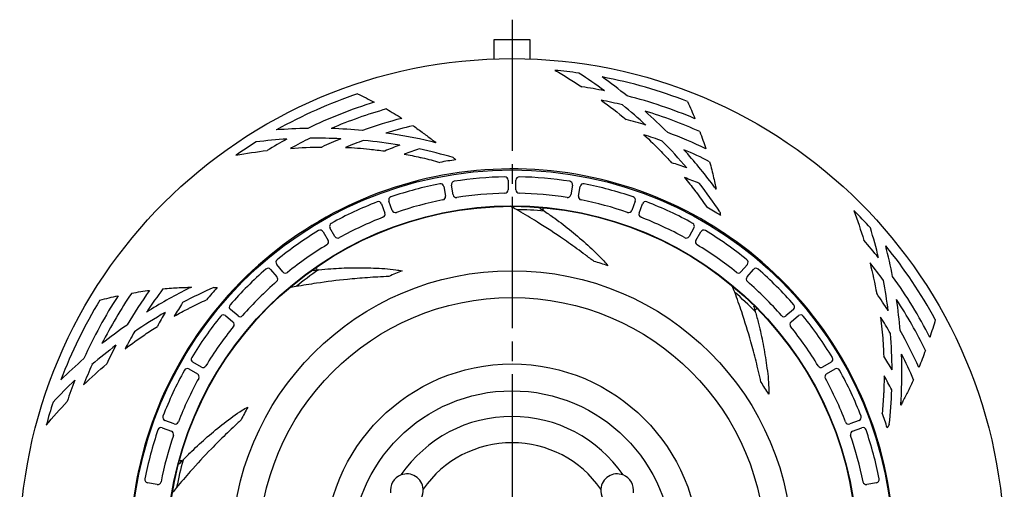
# Model space of a CAD drawing. Header units: millimetres. Extents: x 0 to 594, y 0 to 420.
# Tile 2 of 3: x 108 to 258, y 242 to 313. Entities that reach past the tile are written whole.
import ezdxf

# ---------------------------------------------------------------- set-up
doc = ezdxf.new("R2010")
doc.units = ezdxf.units.MM
doc.linetypes.add('CENTER', pattern=[27, 20, -2, 3, -2])

msp = doc.modelspace()

# ---------------------------------------------------------------- linework, layer by layer
at = {"color": 7, "linetype": 'CENTER'}
msp.add_line((183.02, 313.43), (183.02, 151.57), dxfattribs=at)
at = {"color": 7}
for p, q in [((180.28, 310.4), (185.76, 310.4)), ((180.28, 307.45), (180.28, 310.4)), ((185.76, 310.4), (185.76, 307.45)), ((172.62, 288.03), (172.88, 286.55)), ((174.06, 286.76), (173.8, 288.24)), ((182.42, 288.99), (182.42, 287.49)), ((183.62, 287.49), (183.62, 288.99)), ((192.24, 288.24), (191.98, 286.76)), ((193.16, 286.55), (193.42, 288.03)), ((163.13, 285.38), (163.65, 283.97)), ((164.77, 284.38), (164.26, 285.79)), ((201.77, 285.79), (201.26, 284.38)), ((202.39, 283.97), (202.9, 285.38)), ((187.78, 284.61), (187.83, 284.78)), ((187.83, 284.42), (187.78, 284.61)), ((154.25, 281.12), (155, 279.82)), ((156.04, 280.42), (155.29, 281.72)), ((210.74, 281.72), (209.99, 280.42)), ((211.03, 279.82), (211.78, 281.12)), ((148.13, 275.01), (147.17, 276.16)), ((218.87, 276.16), (217.9, 275.01)), ((146.25, 275.39), (147.21, 274.24)), ((153.35, 275.37), (153.18, 275.49)), ((218.82, 274.24), (219.79, 275.39)), ((141.28, 268.31), (140.13, 269.27)), ((220.08, 269.18), (220.17, 269.36)), ((220.17, 269.36), (220.3, 269.45)), ((225.91, 269.27), (224.76, 268.31)), ((139.36, 268.35), (140.51, 267.39)), ((225.53, 267.39), (226.68, 268.35)), ((135.7, 260.51), (134.4, 261.26)), ((231.64, 261.26), (230.34, 260.51)), ((133.8, 260.23), (135.1, 259.47)), ((230.94, 259.47), (232.24, 260.23)), ((131.55, 251.87), (130.14, 252.38)), ((235.9, 252.38), (234.49, 251.87)), ((129.73, 251.26), (131.14, 250.74)), ((234.9, 250.74), (236.31, 251.26)), ((132.52, 246.24), (132.37, 246.31)), ((132.73, 246.26), (132.52, 246.24)), ((128.97, 242.64), (127.49, 242.9)), ((238.55, 242.9), (237.07, 242.64))]:
    msp.add_line(p, q, dxfattribs=at)
msp.add_lwpolyline([(153.18, 275.49), (153.11, 275.65), (153.11, 275.71)], dxfattribs=at)
for radius in [75, 58.04, 52.57, 52.5, 42.7, 38.6, 28.49, 24.4]:
    msp.add_circle((183.02, 232.5), radius, dxfattribs=at)
for centre, radius, start, end in [((183.02, 232.5), 73.5, 82.0258, 84.8941), ((152.44, 242.34), 75, 53.4582, 57.0621), ((183.02, 232.5), 73.5, 68.6593, 79.2382), ((152.44, 242.34), 76.5, 51.0239, 54.6068), ((183.02, 232.5), 71.5, 78.6491, 81.4394), ((183.02, 232.5), 73.5, 108.6637, 119.2382), ((183.02, 232.5), 71.5, 67.059, 75.8037), ((183.02, 232.5), 71.5, 107.0653, 115.8037), ((183.02, 232.5), 70, 76.0734, 78.813), ((152.44, 242.34), 75, 47.2022, 50.7719), ((183.02, 232.5), 70, 105.8685, 113.1757), ((152.44, 242.34), 76.5, 44.7789, 48.3464), ((183.02, 232.5), 70, 65.8614, 73.1757), ((183.02, 232.5), 68, 104.2792, 109.5857), ((183.02, 232.5), 66.5, 103.095, 106.8157), ((183.02, 232.5), 68, 72.5664, 75.1998), ((153.26, 220.38), 76.5, 91.0239, 94.6068), ((153.26, 220.38), 76.5, 84.7789, 88.3464), ((153.26, 220.38), 76.5, 76.8645, 82.0973), ((183.02, 232.5), 66.5, 69.8699, 72.4025), ((183.02, 232.5), 68, 64.2722, 69.5857), ((183.02, 232.5), 73.5, 122.0258, 124.8941), ((153.26, 220.38), 75, 93.4582, 97.0621), ((183.02, 232.5), 71.5, 118.6491, 121.4394), ((183.02, 232.5), 70, 116.0734, 118.813), ((153.26, 220.38), 75, 87.2022, 90.7719), ((183.02, 232.5), 68, 112.5664, 115.1998), ((183.02, 232.5), 66.5, 109.8699, 112.4025), ((153.26, 220.38), 75, 80.2902, 84.5266), ((187.9, 233.67), 64.5, 109.9281, 112.1119), ((152.44, 242.34), 75, 40.2902, 44.5266), ((187.9, 233.67), 63, 107.5564, 109.772), ((153.26, 220.38), 75, 73.9035, 77.9715), ((183.02, 232.5), 66.5, 63.0884, 66.8157), ((152.44, 242.34), 76.5, 36.8354, 42.0973), ((182.98, 232.5), 60.2, 98.1607, 100.4897), ((187.51, 230.26), 64.5, 69.9281, 72.1119), ((183.02, 232.5), 58.2, 96.6932, 136.6009), ((183.02, 232.5), 58.2, 56.6932, 96.5997), ((183.02, 232.5), 57, 101.1156, 108.8844), ((172.13, 287.94), 0.5, 10, 101.1156), ((174.29, 288.32), 0.5, 98.8844, 190), ((183.02, 232.5), 57, 91.1156, 98.8844), ((181.92, 288.99), 0.5, 0, 91.1156), ((184.12, 288.99), 0.5, 88.8844, 180), ((183.02, 232.5), 57, 81.1156, 88.8844), ((191.74, 288.32), 0.5, 350, 81.1156), ((193.91, 287.94), 0.5, 78.8844, 170), ((183.02, 232.5), 57, 71.1156, 78.8844), ((187.51, 230.26), 63, 67.5564, 69.772), ((152.44, 242.34), 75, 33.8936, 37.9715), ((172.39, 286.46), 0.5, 281.146, 10), ((174.55, 286.84), 0.5, 190, 278.854), ((183.02, 232.5), 54.5, 91.146, 98.854), ((181.92, 287.49), 0.5, 271.146, 0), ((184.12, 287.49), 0.5, 180, 268.854), ((183.02, 232.5), 54.5, 81.146, 88.854), ((191.48, 286.84), 0.5, 261.146, 350), ((193.65, 286.46), 0.5, 170, 258.854), ((183.02, 232.5), 57, 111.1156, 118.8844), ((162.66, 285.21), 0.5, 20, 111.1156), ((164.73, 285.96), 0.5, 108.8844, 200), ((183.02, 232.5), 54.5, 101.146, 108.854), ((183.02, 232.5), 54.5, 71.146, 78.854), ((201.31, 285.96), 0.5, 340, 71.1156), ((203.37, 285.21), 0.5, 68.8844, 160), ((183.02, 232.5), 57, 61.1156, 68.8844), ((163.18, 283.8), 0.5, 291.146, 20), ((165.24, 284.55), 0.5, 200, 288.854), ((183.02, 232.5), 52, 84.552, 89.2549), ((200.79, 284.55), 0.5, 251.146, 340), ((202.86, 283.8), 0.5, 160, 248.854), ((182.98, 232.5), 60.2, 58.1344, 60.4407), ((183.02, 232.5), 73.5, 42.0258, 44.8941), ((155.73, 281.97), 0.5, 118.8844, 210), ((183.02, 232.5), 54.5, 111.146, 118.854), ((183.02, 232.5), 54.5, 61.146, 68.854), ((210.31, 281.97), 0.5, 330, 61.1156), ((183.02, 232.5), 57, 121.1156, 128.8844), ((153.82, 280.87), 0.5, 30, 121.1156), ((212.22, 280.87), 0.5, 58.8844, 150), ((183.02, 232.5), 57, 51.1156, 58.8844), ((183.02, 232.5), 58.2, 16.6932, 56.5945), ((165.92, 259.7), 75, 13.4582, 17.0621), ((183.02, 232.5), 54.5, 121.146, 128.854), ((154.57, 279.57), 0.5, 301.146, 30), ((156.48, 280.67), 0.5, 210, 298.854), ((209.56, 280.67), 0.5, 241.146, 330), ((211.47, 279.57), 0.5, 150, 238.854), ((183.02, 232.5), 54.5, 51.146, 58.854), ((183.02, 232.5), 71.5, 38.6491, 41.4394), ((165.92, 259.7), 76.5, 11.0239, 14.6068), ((183.02, 232.5), 73.5, 28.6679, 39.2382), ((147.55, 276.48), 0.5, 128.8844, 220), ((183.02, 232.5), 45.84, 71.433, 74.1555), ((218.49, 276.48), 0.5, 320, 51.1156), ((183.02, 232.5), 70, 36.0734, 38.813), ((183.02, 232.5), 57, 131.1156, 138.8844), ((145.86, 275.07), 0.5, 40, 131.1156), ((148.51, 275.33), 0.5, 220, 308.854), ((183.02, 232.5), 52, 124.552, 129.2549), ((183.02, 232.5), 45.84, 111.433, 114.1555), ((217.52, 275.33), 0.5, 231.146, 320), ((220.17, 275.07), 0.5, 48.8844, 140), ((183.02, 232.5), 57, 41.1156, 48.8844), ((183.02, 232.5), 54.5, 131.146, 138.854), ((146.83, 273.92), 0.5, 311.146, 40), ((219.21, 273.92), 0.5, 140, 228.854), ((183.02, 232.5), 54.5, 41.146, 48.854), ((165.92, 259.7), 75, 7.2022, 10.7719), ((183.02, 232.5), 71.5, 27.0704, 35.8037), ((183.02, 232.5), 70, 145.8684, 153.1757), ((183.02, 232.5), 68, 144.2792, 149.5857), ((183.02, 232.5), 58.2, 136.6932, 176.6004), ((183.02, 232.5), 66.5, 143.0948, 146.8157), ((168.01, 204.09), 76.5, 116.8685, 122.0973), ((168.01, 204.09), 75, 113.9065, 117.9715), ((182.98, 232.5), 60.2, 138.1945, 140.5454), ((183.02, 232.5), 52, 44.552, 49.2549), ((183.02, 232.5), 68, 32.5664, 35.1998), ((183.02, 232.5), 73.5, 148.6637, 159.2382), ((183.02, 232.5), 71.5, 147.0653, 155.8037), ((186, 236.53), 63, 147.5564, 149.772), ((165.92, 259.7), 76.5, 4.7789, 8.3464), ((183.02, 232.5), 70, 25.8744, 33.1757), ((168.01, 204.09), 75, 120.2902, 124.5266), ((186, 236.53), 64.5, 149.9281, 152.1119), ((140.45, 269.65), 0.5, 138.8844, 230), ((225.58, 269.65), 0.5, 310, 41.1156), ((183.02, 232.5), 57, 141.1156, 148.8844), ((139.04, 267.97), 0.5, 50, 141.1156), ((140.19, 267), 0.5, 321.146, 50), ((141.6, 268.69), 0.5, 230, 318.854), ((224.44, 268.69), 0.5, 221.146, 310), ((225.85, 267), 0.5, 130, 218.854), ((227, 267.97), 0.5, 38.8844, 130), ((183.02, 232.5), 57, 31.1156, 38.8844), ((183.02, 232.5), 66.5, 29.8699, 32.4025), ((168.01, 204.09), 76.5, 124.7789, 128.3464), ((183.02, 232.5), 66.5, 149.8699, 152.4025), ((183.02, 232.5), 54.5, 141.146, 148.854), ((183.02, 232.5), 54.5, 31.146, 38.854), ((165.92, 259.7), 75, 0.2902, 4.5266), ((183.02, 232.5), 68, 24.2862, 29.5857), ((168.01, 204.09), 75, 127.2022, 130.7719), ((183.02, 232.5), 68, 152.5664, 155.1998), ((168.01, 204.09), 76.5, 131.0239, 134.6068), ((134.65, 261.7), 0.5, 148.8844, 240), ((231.39, 261.7), 0.5, 300, 31.1156), ((185.02, 227.9), 64.5, 29.9281, 32.1119), ((165.92, 259.7), 76.5, 356.846, 2.0973), ((183.02, 232.5), 66.5, 23.1026, 26.8157), ((183.02, 232.5), 70, 156.0734, 158.813), ((183.02, 232.5), 57, 151.1156, 158.8844), ((133.55, 259.79), 0.5, 60, 151.1156), ((135.95, 260.95), 0.5, 240, 328.854), ((230.09, 260.95), 0.5, 211.146, 300), ((232.49, 259.79), 0.5, 28.8844, 120), ((183.02, 232.5), 57, 21.1156, 28.8844), ((168.01, 204.09), 75, 133.4582, 137.0621), ((183.02, 232.5), 71.5, 158.6491, 161.4394), ((183.02, 232.5), 54.5, 151.146, 158.854), ((134.85, 259.04), 0.5, 331.146, 60), ((183.02, 232.5), 45.84, 31.433, 34.1555), ((231.19, 259.04), 0.5, 120, 208.854), ((183.02, 232.5), 54.5, 21.146, 28.854), ((185.02, 227.9), 63, 27.5564, 29.772), ((165.92, 259.7), 75, 353.9143, 357.9715), ((183.02, 232.5), 73.5, 162.0258, 164.8941), ((183.02, 232.5), 45.84, 151.433, 154.1555), ((182.98, 232.5), 60.2, 18.1546, 20.4216), ((130.31, 252.85), 0.5, 158.8844, 250), ((131.72, 252.34), 0.5, 250, 338.854), ((183.02, 232.5), 20.5, 34.4143, 145.5857), ((234.31, 252.34), 0.5, 201.146, 290), ((235.72, 252.85), 0.5, 290, 21.1156), ((183.02, 232.5), 57, 161.1156, 168.8844), ((129.56, 250.79), 0.5, 70, 161.1156), ((130.97, 250.27), 0.5, 341.146, 70), ((235.07, 250.27), 0.5, 110, 198.854), ((236.48, 250.79), 0.5, 18.8844, 110), ((183.02, 232.5), 57, 11.1156, 18.8844), ((183.02, 232.5), 54.5, 161.146, 168.854), ((183.02, 232.5), 16.5, 34.9206, 145.0794), ((183.02, 232.5), 54.5, 11.146, 18.854), ((183.02, 232.5), 58.2, 336.6932, 16.6048), ((183.02, 232.5), 52, 164.552, 169.2549), ((127.58, 243.39), 0.5, 168.8844, 260), ((129.06, 243.13), 0.5, 260, 348.854), ((167, 241.75), 2.5, 110.8663, 189.1337), ((167, 241.75), 2.5, 4.48, 110.8663), ((199.04, 241.75), 2.5, 69.1337, 175.52), ((199.04, 241.75), 2.5, 350.8663, 69.1337), ((236.98, 243.13), 0.5, 191.146, 280), ((238.46, 243.39), 0.5, 280, 11.1156), ((167, 241.75), 2.5, 295.52, 4.48), ((199.04, 241.75), 2.5, 175.52, 244.48)]:
    msp.add_arc(centre, radius, start, end, dxfattribs=at)
for points in [[(189.56, 305.71), (190.95, 304.92), (192.32, 304.08), (193.66, 303.2)], [(196.6, 301.17), (197.89, 300.23), (199.15, 299.26), (200.39, 298.24)], [(149.28, 293.83), (150.87, 293.95), (152.47, 294.01), (154.07, 294.03)], [(140.97, 292.79), (142.55, 293.08), (144.13, 293.32), (145.72, 293.5)], [(166.58, 292.96), (167.41, 292.81), (168.23, 292.65), (169.04, 292.46)], [(169.04, 292.46), (169.15, 292.44), (169.26, 292.42), (169.36, 292.39)], [(169.36, 292.39), (170.25, 292.19), (171.14, 291.95), (172.02, 291.7)], [(174.06, 292.44), (174.18, 292.33), (174.31, 292.21), (174.43, 292.09)], [(209.29, 289.38), (209.83, 288.73), (210.36, 288.07), (210.87, 287.41)], [(210.87, 287.41), (210.93, 287.32), (210.99, 287.24), (211.05, 287.16)], [(211.05, 287.16), (211.62, 286.41), (212.16, 285.65), (212.68, 284.87)], [(183.69, 284.5), (183.39, 284.67), (183.08, 284.83), (182.78, 285)], [(187.32, 284.69), (187.42, 284.62), (187.53, 284.55), (187.64, 284.48)], [(187.64, 284.48), (187.75, 284.41), (187.85, 284.34), (187.96, 284.27)], [(187.96, 284.27), (187.97, 284.26), (187.98, 284.25), (187.99, 284.24)], [(214.69, 284.17), (214.72, 283.99), (214.74, 283.81), (214.76, 283.63)], [(235.09, 284.38), (235.65, 282.88), (236.16, 281.36), (236.62, 279.82)], [(237.56, 276.37), (237.95, 274.83), (238.29, 273.27), (238.58, 271.7)], [(152.77, 275.24), (152.9, 275.26), (153.02, 275.27), (153.15, 275.29)], [(153.15, 275.29), (153.28, 275.3), (153.4, 275.31), (153.53, 275.33)], [(153.53, 275.33), (153.54, 275.33), (153.56, 275.33), (153.58, 275.33)], [(137.62, 272.66), (137.78, 272.65), (137.94, 272.64), (138.11, 272.63)], [(150.11, 272.77), (149.77, 272.7), (149.43, 272.63), (149.09, 272.56)], [(216.96, 271.9), (216.84, 272.22), (216.71, 272.55), (216.58, 272.87)], [(134.06, 269.6), (134.86, 270.01), (135.67, 270.39), (136.5, 270.76)], [(131.57, 268.25), (132.29, 268.66), (133.03, 269.07), (133.77, 269.45)], [(133.77, 269.45), (133.86, 269.5), (133.96, 269.55), (134.06, 269.6)], [(219.86, 269.72), (219.9, 269.59), (219.93, 269.47), (219.97, 269.35)], [(219.97, 269.35), (220, 269.22), (220.04, 269.1), (220.07, 268.98)], [(220.07, 268.98), (220.08, 268.97), (220.08, 268.96), (220.08, 268.95)], [(117.75, 257.8), (118.9, 258.91), (120.08, 259.98), (121.29, 261.02)], [(239.7, 259.18), (239.7, 258.34), (239.68, 257.5), (239.64, 256.66)], [(239.64, 256.66), (239.64, 256.56), (239.63, 256.45), (239.63, 256.35)], [(112.06, 251.65), (113.08, 252.89), (114.14, 254.09), (115.24, 255.26)], [(239.63, 256.35), (239.58, 255.4), (239.5, 254.45), (239.4, 253.51)], [(239.63, 256.35), (239.58, 255.4), (239.5, 254.45), (239.4, 253.5)], [(239.63, 256.35), (239.58, 255.4), (239.5, 254.45), (239.4, 253.5)], [(240.5, 251.75), (240.39, 251.59), (240.29, 251.42), (240.18, 251.26)], [(132.37, 245.8), (132.46, 245.89), (132.54, 245.98), (132.63, 246.08)], [(132.63, 246.08), (132.72, 246.17), (132.81, 246.26), (132.9, 246.35)], [(132.9, 246.35), (132.91, 246.36), (132.91, 246.37), (132.92, 246.38)], [(131.93, 242.19), (131.71, 241.93), (131.49, 241.65), (131.27, 241.38)]]:
    msp.add_open_spline(points, degree=3, dxfattribs=at)
for points, knots in [([(159.5, 302.14), (159.93, 301.93), (160.78, 301.51), (161.62, 301.07), (162.04, 300.85)], [0, 0, 0, 0, 1.437299, 2.84446, 2.84446, 2.84446, 2.84446]), ([(209.77, 300.96), (209.96, 300.52), (210.35, 299.66), (210.71, 298.78), (210.89, 298.35)], [0, 0, 0, 0, 1.439336, 2.846023, 2.846023, 2.846023, 2.846023]), ([(163.88, 299.83), (164.28, 299.6), (165.08, 299.13), (165.86, 298.64), (166.25, 298.4)], [0, 0, 0, 0, 1.399948, 2.768247, 2.768247, 2.768247, 2.768247]), ([(167.95, 297.27), (168.48, 296.91), (169.46, 296.21), (170.42, 295.48), (170.86, 295.13)], [0, 0, 0, 0, 1.908891, 3.614566, 3.614566, 3.614566, 3.614566]), ([(203.12, 295.89), (204.03, 295.06), (205.45, 293.67), (206.8, 292.21), (207.32, 291.64)], [0, 0, 0, 0, 3.665909, 5.969698, 5.969698, 5.969698, 5.969698]), ([(211.64, 296.38), (211.8, 295.94), (212.11, 295.07), (212.4, 294.2), (212.54, 293.76)], [0, 0, 0, 0, 1.397788, 2.768215, 2.768215, 2.768215, 2.768215]), ([(171.44, 294.69), (171.3, 294.73), (171.04, 294.79), (170.78, 294.85), (170.65, 294.88)], [0, 0, 0, 0, 0.40688, 0.8110409, 0.8110409, 0.8110409, 0.8110409]), ([(170.86, 295.13), (170.96, 295.06), (171.15, 294.91), (171.34, 294.77), (171.44, 294.69)], [0, 0, 0, 0, 0.3545541, 0.7203696, 0.7203696, 0.7203696, 0.7203696]), ([(157.67, 293.98), (158.9, 293.93), (160.88, 293.78), (162.86, 293.53), (163.62, 293.43)], [0, 0, 0, 0, 3.665909, 5.969698, 5.969698, 5.969698, 5.969698]), ([(213.12, 291.8), (213.23, 291.38), (213.45, 290.57), (213.73, 289.39), (213.9, 288.62), (213.97, 288.25)], [0, 0, 0, 0, 1.293575, 2.512752, 3.647007, 3.647007, 3.647007, 3.647007]), ([(176.33, 290.31), (176.31, 290.31), (176.28, 290.31), (176.25, 290.31), (176.23, 290.3)], [0, 0, 0, 0, 0.04542497, 0.09217612, 0.09217612, 0.09217612, 0.09217612]), ([(214.11, 287.6), (214.04, 287.7), (213.89, 287.91), (213.74, 288.11), (213.66, 288.21)], [0, 0, 0, 0, 0.3732593, 0.7526437, 0.7526437, 0.7526437, 0.7526437]), ([(213.97, 288.25), (214, 288.15), (214.05, 287.93), (214.09, 287.71), (214.11, 287.6)], [0, 0, 0, 0, 0.3278995, 0.665538, 0.665538, 0.665538, 0.665538]), ([(195.53, 276.6), (195.08, 276.93), (193.8, 277.91), (192.09, 279.14), (189.51, 280.93), (186.88, 282.62), (184.62, 283.98), (183.69, 284.5)], [0, 0, 0, 0, 1.676009, 4.844045, 6.338546, 11.074345, 14.242665, 14.242665, 14.242665, 14.242665]), ([(187.32, 284.69), (187.3, 284.7), (187.28, 284.72), (187.27, 284.76), (187.28, 284.8), (187.32, 284.82), (187.35, 284.82), (187.36, 284.82)], [0, 0, 0, 0, 0.0430859, 0.082449, 0.1200558, 0.159828, 0.2031185, 0.2031185, 0.2031185, 0.2031185]), ([(187.99, 284.24), (188.5, 283.9), (189.89, 282.93), (192.11, 281.24), (194.6, 279.07), (196.48, 277.33), (197.41, 276.2), (197.61, 275.95)], [0, 0, 0, 0, 1.873364, 5.076577, 8.366067, 11.779635, 12.742556, 12.742556, 12.742556, 12.742556]), ([(215.06, 281.09), (215.05, 281.1), (215.02, 281.11), (214.99, 281.13), (214.98, 281.14)], [0, 0, 0, 0, 0.04829879, 0.0977792, 0.0977792, 0.0977792, 0.0977792]), ([(152.77, 275.24), (152.75, 275.24), (152.72, 275.24), (152.69, 275.26), (152.67, 275.3), (152.69, 275.34), (152.71, 275.37), (152.72, 275.37)], [0, 0, 0, 0, 0.0446834, 0.0848762, 0.1222077, 0.1626205, 0.2075294, 0.2075294, 0.2075294, 0.2075294]), ([(153.58, 275.33), (154.2, 275.4), (155.88, 275.55), (158.66, 275.68), (161.96, 275.62), (164.52, 275.5), (165.95, 275.22), (166.27, 275.17)], [0, 0, 0, 0, 1.853847, 5.057059, 8.34655, 11.760117, 12.723038, 12.723038, 12.723038, 12.723038]), ([(164.26, 274.32), (163.7, 274.29), (162.09, 274.22), (159.98, 274.06), (156.86, 273.78), (153.75, 273.38), (151.15, 272.96), (150.11, 272.77)], [0, 0, 0, 0, 1.676009, 4.844045, 6.338546, 11.074345, 14.242665, 14.242665, 14.242665, 14.242665]), ([(125.08, 271.78), (125.53, 271.86), (126.44, 272.01), (127.36, 272.14), (127.81, 272.2)], [0, 0, 0, 0, 1.398285, 2.768186, 2.768186, 2.768186, 2.768186]), ([(129.84, 272.43), (130.27, 272.47), (131.1, 272.54), (132.3, 272.62), (133.07, 272.65), (133.44, 272.66)], [0, 0, 0, 0, 1.288608, 2.495097, 3.609521, 3.609521, 3.609521, 3.609521]), ([(133.44, 272.66), (133.56, 272.67), (133.8, 272.68), (134.05, 272.69), (134.17, 272.7)], [0, 0, 0, 0, 0.3561195, 0.7249141, 0.7249141, 0.7249141, 0.7249141]), ([(134.17, 272.7), (134.05, 272.64), (133.8, 272.52), (133.56, 272.39), (133.44, 272.33)], [0, 0, 0, 0, 0.4092928, 0.8158657, 0.8158657, 0.8158657, 0.8158657]), ([(140.73, 272.49), (140.72, 272.48), (140.7, 272.45), (140.68, 272.43), (140.67, 272.42)], [0, 0, 0, 0, 0.0449216, 0.09111493, 0.09111493, 0.09111493, 0.09111493]), ([(220.95, 258.23), (220.82, 258.78), (220.47, 260.35), (219.95, 262.4), (219.13, 265.43), (218.19, 268.42), (217.33, 270.91), (216.96, 271.9)], [0, 0, 0, 0, 1.676009, 4.844045, 6.338546, 11.074345, 14.242665, 14.242665, 14.242665, 14.242665]), ([(120.24, 270.72), (120.7, 270.84), (121.62, 271.07), (122.55, 271.28), (123.01, 271.37)], [0, 0, 0, 0, 1.437484, 2.844446, 2.844446, 2.844446, 2.844446]), ([(219.86, 269.72), (219.85, 269.73), (219.85, 269.76), (219.86, 269.8), (219.9, 269.82), (219.94, 269.81), (219.97, 269.8), (219.98, 269.79)], [0, 0, 0, 0, 0.0431044, 0.082481, 0.1201056, 0.1598928, 0.2032007, 0.2032007, 0.2032007, 0.2032007]), ([(220.08, 268.95), (220.26, 268.35), (220.7, 266.71), (221.31, 263.99), (221.83, 260.73), (222.15, 258.18), (222.13, 256.73), (222.13, 256.4)], [0, 0, 0, 0, 1.872993, 5.076205, 8.365696, 11.779263, 12.742184, 12.742184, 12.742184, 12.742184]), ([(239.16, 268.13), (239.33, 266.92), (239.52, 264.94), (239.62, 262.95), (239.65, 262.19)], [0, 0, 0, 0, 3.665909, 5.969698, 5.969698, 5.969698, 5.969698]), ([(247.51, 267.76), (247.38, 267.3), (247.11, 266.39), (246.83, 265.48), (246.69, 265.04)], [0, 0, 0, 0, 1.436431, 2.843644, 2.843644, 2.843644, 2.843644]), ([(124.08, 263.31), (125.05, 264.05), (126.67, 265.21), (128.34, 266.29), (128.99, 266.7)], [0, 0, 0, 0, 3.665909, 5.969698, 5.969698, 5.969698, 5.969698]), ([(246, 263.05), (245.84, 262.61), (245.52, 261.75), (245.18, 260.89), (245, 260.47)], [0, 0, 0, 0, 1.398728, 2.767339, 2.767339, 2.767339, 2.767339]), ([(244.19, 258.59), (243.92, 258.01), (243.4, 256.91), (242.84, 255.83), (242.57, 255.33)], [0, 0, 0, 0, 1.922579, 3.642898, 3.642898, 3.642898, 3.642898]), ([(242.26, 254.73), (242.26, 254.85), (242.28, 255.11), (242.3, 255.36), (242.3, 255.49)], [0, 0, 0, 0, 0.3791566, 0.764693, 0.764693, 0.764693, 0.764693]), ([(242.57, 255.33), (242.52, 255.23), (242.42, 255.03), (242.31, 254.83), (242.26, 254.73)], [0, 0, 0, 0, 0.3334284, 0.6776502, 0.6776502, 0.6776502, 0.6776502]), ([(132.92, 246.38), (133.36, 246.83), (134.55, 248.03), (136.6, 249.92), (139.17, 252), (141.21, 253.55), (142.48, 254.26), (142.76, 254.42)], [0, 0, 0, 0, 1.873252, 5.076465, 8.365955, 11.779523, 12.742444, 12.742444, 12.742444, 12.742444]), ([(141.77, 252.48), (141.36, 252.1), (140.17, 251), (138.66, 249.53), (136.45, 247.31), (134.33, 245), (132.6, 243.01), (131.93, 242.19)], [0, 0, 0, 0, 1.676009, 4.844045, 6.338546, 11.074345, 14.242665, 14.242665, 14.242665, 14.242665]), ([(238.79, 249.13), (238.79, 249.15), (238.78, 249.18), (238.77, 249.2), (238.77, 249.22)], [0, 0, 0, 0, 0.04310759, 0.08736117, 0.08736117, 0.08736117, 0.08736117]), ([(132.37, 245.8), (132.36, 245.79), (132.33, 245.77), (132.29, 245.76), (132.26, 245.78), (132.24, 245.82), (132.24, 245.85), (132.25, 245.86)], [0, 0, 0, 0, 0.0430827, 0.0824432, 0.1200462, 0.1598154, 0.2031029, 0.2031029, 0.2031029, 0.2031029])]:
    msp.add_open_spline(points, degree=3, knots=knots, dxfattribs=at)

doc.saveas('drawing.dxf')
